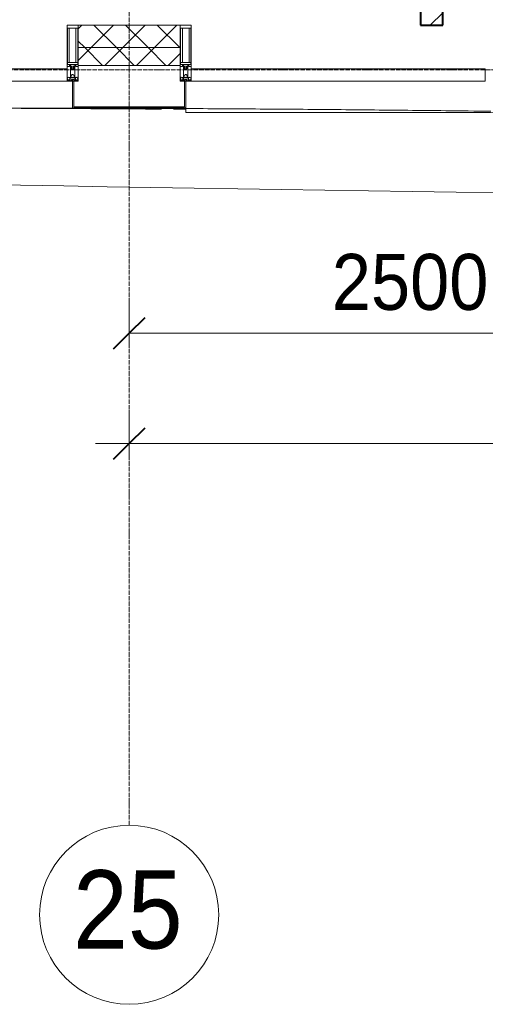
# Model space of a CAD drawing. Header units: millimetres. Extents: x 5617 to 113279, y 7718 to 199432.
# Tile 3 of 79: x 30738 to 32816, y 11226 to 15625. Entities that reach past the tile are written whole.
import ezdxf

# ---------------------------------------------------------------- set-up
doc = ezdxf.new("R2010")
doc.units = ezdxf.units.MM
doc.linetypes.add('ADSK_Линия сетки', pattern=[25, 20, -2.5, 0, -2.5])
doc.linetypes.add('Линия сетки', pattern=[25, 20, -2.5, 0, -2.5])
for name, color, linetype, lineweight in [('Импосты витража', 7, 'Continuous', 18), ('Колонны', 7, 'Continuous', 18), ('Оси', 7, 'Continuous', 9), ('Панели витража', 7, 'Continuous', 18), ('Размеры', 7, 'Continuous', 9), ('Размеры-100', 7, 'Continuous', 9), ('Стены разрез', 7, 'Continuous', 40), ('Стены штриховка', 7, 'Continuous', 40), ('Форма', 7, 'Continuous', 18), ('Формообразующий элемент-перекрытие', 7, 'Continuous', 18), ('Элементы узлов', 7, 'Continuous', 18)]:
    doc.layers.add(name, color=color, linetype=linetype, lineweight=lineweight)
doc.styles.add('Arial', font='arial.ttf', dxfattribs={"width": 0.9, "height": 250})
doc.styles.add('Arial_1', font='arial.ttf', dxfattribs={"width": 0.9, "height": 350})
doc.dimstyles.new('Основной_2_5_мм', dxfattribs={"dimscale": 304.8, "dimtxt": 255.06485, "dimasz": 0.463911, "dimexe": 0.492126, "dimexo": 0.492126, "dimgap": 0.098425, "dimtad": 1, "dimdec": 0, "dimdsep": 46, "dimtxsty": 'Arial', "dimblk1": 'OBLIQUE', "dimblk2": 'OBLIQUE', "dimsah": 1, "dimcen": 0.09, "dimdle": 0.492126, "dimazin": 2, "dimtfac": 1, "dimtdec": 4, "dimtix": 1, "dimtmove": 0, "dimatfit": 3, "dimfxl": 1, "dimtvp": 1, "dimtolj": 1, "dimtzin": 0, "dimlwd": 20, "dimlwe": 20, "dimarcsym": 2})
pattern_1 = [(45, (0, 0), (-70.71068, 70.71068), []), (135, (0, 0), (-70.71068, -70.71068), [])]

# ---------------------------------------------------------------- blocks, each defined once
blk = doc.blocks.new('135_SLK_K4_AR_rvt-1-МКСС_К4_L15_51_600_')
at = {"layer": 'Стены разрез', "lineweight": 9, "true_color": 0xaaaaaa}
h = blk.add_hatch(dxfattribs=at)
h.set_pattern_fill('FP_3', color=253, style=0, pattern_type=2)
h.set_pattern_definition([(45, (0, 0), (-70.71068, 70.71068), [])])
h.paths.add_polyline_path([(102050, 15600), (102150, 15600), (102150, 19850), (102050, 19850), (102050, 15780.3)])
at = {"layer": 'Стены разрез', "color": 253, "true_color": 0xaaaaaa}
for p, q in [((102050, 19850), (102050, 15600)), ((102150, 15600), (102150, 19750)), ((102050, 15600), (102150, 15600))]:
    blk.add_line(p, q, dxfattribs=at)
blk = doc.blocks.new('System Panel - A_PAN_Glass-7511157-МКСС_К4_L15_51_600_')
at = {"layer": 'Панели витража', "color": 253, "lineweight": 5, "true_color": 0xaaaaaa}
for p, q in [((886.25, 55), (-886.25, 55)), ((-886.25, 55), (-886.25, 0)), ((886.25, 0), (886.25, 55)), ((-886.25, 0), (886.25, 0))]:
    blk.add_line(p, q, dxfattribs=at)
blk = doc.blocks.new('System Panel - A_PAN_Glass-7508020-МКСС_К4_L15_51_600_')
at = {"layer": 'Панели витража', "color": 253, "lineweight": 5, "true_color": 0xaaaaaa}
for p, q in [((656.25, 55), (-656.25, 55)), ((-656.25, 55), (-656.25, 0)), ((656.25, 0), (656.25, 55)), ((-656.25, 0), (656.25, 0))]:
    blk.add_line(p, q, dxfattribs=at)
blk = doc.blocks.new('Rectangular Mullion - 50Wx250H-2623690-МКСС_К4_L15_51_600_')
at = {"layer": 'Элементы узлов', "color": 253, "lineweight": 5, "true_color": 0xaaaaaa}
for p, q in [((-25, 65.2), (-25, 250)), ((-25, 250), (0, 250)), ((-23, 237.3), (0, 237.3)), ((-23, 237.3), (-23, 73.6)), ((-14.9, 84), (-14.9, 237.3)), ((25, 250), (0, 250)), ((23, 237.3), (0, 237.3)), ((14.9, 84), (14.9, 237.3)), ((23, 237.3), (23, 73.6)), ((25, 65.2), (25, 250)), ((-14, 65.2), (-25, 65.2)), ((0, 84), (-23, 84)), ((-0.5, 73.6), (-23, 73.6)), ((-14, 71.3), (-14, 65.2)), ((-10, 71.3), (-14, 71.3)), ((-10, 53), (-10, 71.3)), ((-8.7, 53), (-10, 53)), ((-10, 53), (-10, 17)), ((-8.7, 53), (-7, 54.7)), ((-7, 65.2), (-5.9, 67.3)), ((-7, 65.2), (-7, 54.7)), ((-4.1, 67.3), (-5.9, 67.3)), ((-4.1, 67.3), (-2.9, 65.1)), ((-2.9, 65.1), (-2.9, 54.6)), ((-1.3, 53), (-2.9, 54.6)), ((0, 53), (-1.3, 53)), ((0, 84), (23, 84)), ((0, 53), (1.3, 53)), ((0.5, 73.6), (23, 73.6)), ((1.3, 53), (2.9, 54.6)), ((4.1, 67.3), (2.9, 65.1)), ((2.9, 65.1), (2.9, 54.6)), ((4.1, 67.3), (5.9, 67.3)), ((7, 65.2), (5.9, 67.3)), ((7, 65.2), (7, 54.7)), ((8.7, 53), (7, 54.7)), ((8.7, 53), (10, 53)), ((10, 71.3), (14, 71.3)), ((10, 53), (10, 71.3)), ((10, 53), (10, 17)), ((14, 71.3), (14, 65.2)), ((14, 65.2), (25, 65.2)), ((-23.8, 14.6), (-25, 14.2)), ((-25, 0), (-25, 14.2)), ((-22.3, 17), (-23.8, 17)), ((-23.8, 17), (-23.8, 14.6)), ((-22.5, 10.6), (-23.8, 14.6)), ((-22.5, 10.6), (-23.7, 9.9)), ((-23.7, 1.3), (-23.7, 9.9)), ((-23.7, 1.3), (-11.8, 1.3)), ((-23.2, 10.2), (-22.5, 8)), ((-22.5, 8), (-22.5, 4.5)), ((-21.3, 4.5), (-22.5, 4.5)), ((-22.3, 17), (-22.3, 16)), ((-22.3, 16), (-21.3, 16)), ((-19, 17.6), (-21.3, 16)), ((-21.3, 4.5), (-21.3, 6.5)), ((-21.3, 6.5), (-14.2, 6.5)), ((-18.4, 16.6), (-19, 17.6)), ((-7.4, 16.6), (-18.4, 16.6)), ((-14.2, 6.5), (-14.2, 4.5)), ((-13.2, 4.5), (-14.2, 4.5)), ((-13.2, 4.5), (-12.2, 7.2)), ((-12.7, 7.6), (-11.3, 11.4)), ((-12.7, 7.6), (-11.8, 6.9)), ((-12.2, 9), (-12.2, 14.8)), ((-12.2, 14.8), (0, 14.8)), ((-11.8, 1.3), (-11.8, 6.9)), ((-10.5, 11.2), (-11.3, 11.4)), ((-10.5, 1.5), (-10.5, 11.2)), ((-4.8, 1.5), (-10.5, 1.5)), ((-10, 17), (-7.5, 17)), ((-8.5, 23), (-1.5, 30)), ((-8.5, 18.5), (-8.5, 23)), ((-7.5, 18.5), (-8.5, 18.5)), ((-7.5, 17), (-7.5, 18.5)), ((-7.4, 18), (-7.4, 16.6)), ((-2.6, 18), (-7.4, 18)), ((0, 8), (-4.8, 8)), ((-4.8, 1.5), (-4.8, 8)), ((-2.6, 18), (-2.6, 16.8)), ((-2.6, 16.8), (0, 16.8)), ((-1.5, 30), (0, 30)), ((1.5, 30), (0, 30)), ((2.6, 16.8), (0, 16.8)), ((0, 14.8), (0, 16.8)), ((0, 14.8), (0, 16.8)), ((12.2, 14.8), (0, 14.8)), ((0, 0), (0, 8)), ((0, 8), (4.8, 8)), ((0, 0), (0, 8)), ((8.5, 23), (1.5, 30)), ((2.6, 18), (2.6, 16.8)), ((2.6, 18), (7.4, 18)), ((4.8, 1.5), (4.8, 8)), ((4.8, 1.5), (10.5, 1.5)), ((7.4, 18), (7.4, 16.6)), ((7.4, 16.6), (18.4, 16.6)), ((7.5, 18.5), (8.5, 18.5)), ((7.5, 17), (7.5, 18.5)), ((10, 17), (7.5, 17)), ((8.5, 18.5), (8.5, 23)), ((10.5, 11.2), (11.3, 11.4)), ((10.5, 1.5), (10.5, 11.2)), ((12.7, 7.6), (11.3, 11.4)), ((12.7, 7.6), (11.8, 6.9)), ((11.8, 1.3), (11.8, 6.9)), ((23.7, 1.3), (11.8, 1.3)), ((12.2, 9), (12.2, 14.8)), ((13.2, 4.5), (12.2, 7.2)), ((13.2, 4.5), (14.2, 4.5)), ((21.3, 6.5), (14.2, 6.5)), ((14.2, 6.5), (14.2, 4.5)), ((18.4, 16.6), (19, 17.6)), ((19, 17.6), (21.3, 16)), ((22.3, 16), (21.3, 16)), ((21.3, 4.5), (21.3, 6.5)), ((21.3, 4.5), (22.5, 4.5)), ((22.3, 17), (22.3, 16)), ((22.3, 17), (23.8, 17)), ((22.5, 10.6), (23.8, 14.6)), ((22.5, 10.6), (23.7, 9.9)), ((23.2, 10.2), (22.5, 8)), ((22.5, 8), (22.5, 4.5)), ((23.7, 1.3), (23.7, 9.9)), ((23.8, 17), (23.8, 14.6)), ((23.8, 14.6), (25, 14.2)), ((25, 0), (25, 14.2)), ((-25, 0), (0, 0)), ((25, 0), (0, 0))]:
    blk.add_line(p, q, dxfattribs=at)
for centre, start, end in [((-0.5, 73.1), 360, 90), ((0.5, 73.1), 90, 180)]:
    blk.add_arc(centre, 0.5, start, end, dxfattribs=at)
blk = doc.blocks.new('Rectangular Mullion - R_StandardFrame_50Wx250H-7505732-МКСС_К4_L15_51_600_')
at = {"layer": 'Импосты витража', "color": 253, "lineweight": 5, "true_color": 0xaaaaaa}
for p, q in [((-25, -250), (-25, 0)), ((-25, 0), (0, 0)), ((5, 0), (25, 0)), ((25, 0), (25, -250)), ((25, -250), (-25, -250))]:
    blk.add_line(p, q, dxfattribs=at)
blk = doc.blocks.new('Rectangular Mullion - R_StandardFrame_50Wx250H-7505731-МКСС_К4_L15_51_600_')
at = {"layer": 'Импосты витража', "color": 253, "lineweight": 5, "true_color": 0xaaaaaa}
for p, q in [((-25, -250), (-25, 0)), ((-25, 0), (-5, 0)), ((0, 0), (25, 0)), ((25, 0), (25, -250)), ((25, -250), (-25, -250))]:
    blk.add_line(p, q, dxfattribs=at)
blk = doc.blocks.new('A_SLK_PAN_Type1 - Прямой тип панели-6537714-МКСС_К4_L15_51_600_')
at = {"layer": 'Колонны', "lineweight": 5}
for p, q in [((-252.5, 120), (252.5, 120)), ((-252.5, 0), (-252.5, 120)), ((-247.5, 115), (-247.5, 0)), ((247.5, 115), (-247.5, 115)), ((247.5, 0), (247.5, 115)), ((252.5, 120), (252.5, 0)), ((-247.5, 0), (-252.5, 0)), ((252.5, 0), (247.5, 0))]:
    blk.add_line(p, q, dxfattribs=at)
blk = doc.blocks.new('A_OGR_PAN_Отлив - A_OGR_PAN_Отлив-6122033-МКСС_К4_L15_51_600_')
at = {"layer": 'Колонны', "color": 253, "lineweight": 5, "true_color": 0xaaaaaa}
for q in [(-681.2, -125.5), (632, -140)]:
    blk.add_line((-681.2, -140), q, dxfattribs=at)
blk = doc.blocks.new('135_SLK_K4_AR_FCD_rvt-1-МКСС_К4_L15_51_600_')
at = {"layer": 'Стены разрез', "lineweight": 5, "true_color": 0xaaaaaa}
h = blk.add_hatch(dxfattribs=at)
h.set_pattern_fill('FP_4', color=253, style=0, pattern_type=2)
h.set_pattern_definition(pattern_1)
h.paths.add_polyline_path([(100977.5, 15500), (100977.5, 15600), (100522.5, 15600), (100522.5, 15500), (100961.2, 15500)])
h = blk.add_hatch(dxfattribs=at)
h.set_pattern_fill('FP_4', color=253, style=0, pattern_type=2)
h.set_pattern_definition(pattern_1)
h.paths.add_polyline_path([(100522.5, 15420), (100977.5, 15420), (100977.5, 15500), (100522.5, 15500), (100522.5, 15481.4)])
at = {"layer": 'Стены разрез', "color": 253, "lineweight": 9, "true_color": 0xaaaaaa}
for p, q in [((100977.5, 15600), (100522.5, 15600)), ((100522.5, 15600), (100522.5, 15420)), ((100977.5, 15420), (100977.5, 15600)), ((100522.5, 15420), (100977.5, 15420))]:
    blk.add_line(p, q, dxfattribs=at)
at = {"layer": 'Стены штриховка', "color": 253, "lineweight": 9, "true_color": 0xaaaaaa}
blk.add_line((100977.5, 15500), (100522.5, 15500), dxfattribs=at)
at = {"layer": 'Форма', "color": 253, "lineweight": 9, "true_color": 0xaaaaaa}
blk.add_open_spline([(100125.7, 15230), (100238.5, 15230), (100464.4, 15229.7), (100803.9, 15228.6), (101087.2, 15227.1), (101314, 15225.6), (101484.1, 15224.4), (101654.2, 15223), (101880.6, 15220.9), (102117.5, 15218.5), (102297.8, 15216.4), (102364.9, 15215.6)], degree=3, knots=[-1, -1, -1, -1, -0.99074074, -0.98148148, -0.97222222, -0.96759259, -0.96296296, -0.95833333, -0.9537037, -0.94444444, -0.93894489, -0.93894489, -0.93894489, -0.93894489], dxfattribs=at)
at = {"layer": 'Форма', "color": 253, "lineweight": 5, "true_color": 0xaaaaaa}
blk.add_open_spline([(97211.3, 14941.9), (101233.2, 14861), (107002.1, 14772), (112942.2, 14812.1), (114515, 14829.1)], degree=3, knots=[33.834917, 33.834917, 33.834917, 33.834917, 55.669869, 63.590473, 63.590473, 63.590473, 63.590473], dxfattribs=at)
at = {"layer": 'Формообразующий элемент-перекрытие', "color": 253, "lineweight": 5, "true_color": 0xaaaaaa}
for points, knots in [([(100894.8, 15225), (100799.8, 15225.7), (100538.9, 15227.3), (100111.9, 15229.2), (99779.8, 15229.9), (99613.8, 15230)], [0.96555357, 0.96555357, 0.96555357, 0.96555357, 0.97321429, 0.98660714, 1, 1, 1, 1]), ([(102735, 15204.1), (102690.7, 15204.8), (102548.4, 15206.8), (102406.1, 15208.8), (102308.2, 15210.1)], [0.91606871, 0.91606871, 0.91606871, 0.91606871, 0.91964286, 0.92754735, 0.92754735, 0.92754735, 0.92754735])]:
    blk.add_open_spline(points, degree=3, knots=knots, dxfattribs=at)
blk.add_open_spline([(101002.5, 15224.2), (100984.2, 15224.3), (100965.9, 15224.5), (100947.6, 15224.6)], degree=3, dxfattribs=at)
at = {"layer": 'Импосты витража', "color": 253, "lineweight": 5, "true_color": 0xaaaaaa}
for p in [(100497.5, 15350), (101002.5, 15350)]:
    blk.add_blockref('Rectangular Mullion - 50Wx250H-2623690-МКСС_К4_L15_51_600_', p, dxfattribs=at)
at = {"layer": 'Импосты витража', "color": 253, "lineweight": 5, "true_color": 0xaaaaaa, "extrusion": (0, 0, -1), "rotation": 180}
for name, p in [('Rectangular Mullion - R_StandardFrame_50Wx250H-7505732-МКСС_К4_L15_51_600_', (-100497.5, 15350)), ('Rectangular Mullion - R_StandardFrame_50Wx250H-7505731-МКСС_К4_L15_51_600_', (-101002.5, 15350))]:
    blk.add_blockref(name, p, dxfattribs=at)
at = {"layer": 'Колонны', "color": 253, "lineweight": 5, "true_color": 0xaaaaaa, "rotation": 180}
blk.add_blockref('A_SLK_PAN_Type1 - Прямой тип панели-6537714-МКСС_К4_L15_51_600_', (100750, 15350), dxfattribs=at)
at = {"layer": 'Колонны', "color": 253, "lineweight": 5, "true_color": 0xaaaaaa}
blk.add_blockref('A_OGR_PAN_Отлив - A_OGR_PAN_Отлив-6122033-МКСС_К4_L15_51_600_', (101683.8, 15350), dxfattribs=at)
at = {"layer": 'Панели витража', "color": 253, "lineweight": 5, "true_color": 0xaaaaaa}
for name, p in [('System Panel - A_PAN_Glass-7511157-МКСС_К4_L15_51_600_', (99586.3, 15350)), ('System Panel - A_PAN_Glass-7508020-МКСС_К4_L15_51_600_', (101683.8, 15350))]:
    blk.add_blockref(name, p, dxfattribs=at)
blk = doc.blocks.new('Ось сетки - Круг_Ø8 мм-6577-МКСС_К4_L15_51_600_')
at = {"layer": 'Оси', "lineweight": 20}
for start, end in [(360, 180), (180, 360)]:
    blk.add_arc((0, 0), 4, start, end, dxfattribs=at)
blk = doc.blocks.new('DIMBLOCK1-МКСС_К4_L15_51_600_')
at = {"layer": 'Размеры-100', "lineweight": 20, "transparency": 16777216}
for p, q in [((31226.3, 14223.5), (31226.3, 14373.5)), ((33726.3, 14223.5), (33726.3, 14373.5)), ((31226.3, 14223.5), (33726.3, 14223.5)), ((31226.3, 14223.5), (31226.3, 14173.5)), ((33726.3, 14223.5), (33726.3, 14173.5))]:
    blk.add_line(p, q, dxfattribs=at)
at = {"layer": 'Размеры-100', "lineweight": 40, "transparency": 16777216}
for p, q in [((31226.3, 14223.5), (31297, 14294.2)), ((33726.3, 14223.5), (33797, 14294.2)), ((31226.3, 14223.5), (31155.6, 14152.8)), ((33726.3, 14223.5), (33655.6, 14152.8))]:
    blk.add_line(p, q, dxfattribs=at)
at = {"layer": 'Размеры-100', "color": 0, "lineweight": 20, "transparency": 16777216, "insert": (32131, 14578.1), "char_height": 250, "width": 828.765, "attachment_point": 1, "line_spacing_factor": 0.941778, "style": 'Arial'}
blk.add_mtext('2500', dxfattribs=at)
blk = doc.blocks.new('_Oblique')
at = {"color": 0, "linetype": 'ByBlock', "lineweight": -2}
blk.add_line((-0.5, -0.5), (0.5, 0.5), dxfattribs=at)
blk = doc.blocks.new('DIMBLOCK15-МКСС_К4_L15_51_600_')
at = {"layer": 'Размеры-100', "lineweight": 20, "transparency": 16777216}
for p, q in [((31226.3, 13730.7), (31226.3, 13880.7)), ((67226.3, 13730.7), (67226.3, 13880.7)), ((31076.3, 13730.7), (67376.3, 13730.7)), ((31226.3, 13730.7), (31226.3, 13680.7)), ((67226.3, 13730.7), (67226.3, 13680.7))]:
    blk.add_line(p, q, dxfattribs=at)
at = {"layer": 'Размеры-100', "lineweight": 40, "transparency": 16777216}
for p, q in [((31226.3, 13730.7), (31297, 13801.4)), ((67226.3, 13730.7), (67297, 13801.4)), ((31226.3, 13730.7), (31155.6, 13660)), ((67226.3, 13730.7), (67155.6, 13660))]:
    blk.add_line(p, q, dxfattribs=at)
at = {"layer": 'Размеры-100', "color": 0, "lineweight": 20, "transparency": 16777216, "insert": (48794.7, 14085.3), "char_height": 250, "width": 1035.956, "attachment_point": 1, "line_spacing_factor": 0.941778, "style": 'Arial'}
blk.add_mtext('36000', dxfattribs=at)

msp = doc.modelspace()

# ---------------------------------------------------------------- linework, layer by layer
at = {"layer": 'Оси', "linetype": 'Линия сетки'}
msp.add_line((31226.3, 12025.7), (31226.3, 33150), dxfattribs=at)
at = {"layer": 'Оси', "linetype": 'ADSK_Линия сетки'}
msp.add_line((67226.3, 15400), (25128.4, 15400), dxfattribs=at)

# ---------------------------------------------------------------- block references
at = {"lineweight": 5}
for name in ['135_SLK_K4_AR_FCD_rvt-1-МКСС_К4_L15_51_600_', '135_SLK_K4_AR_rvt-1-МКСС_К4_L15_51_600_']:
    msp.add_blockref(name, (-69523.7, 0), dxfattribs=at)
at = {"layer": 'Оси', "lineweight": 20, "xscale": 99.99999999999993, "yscale": 99.99999999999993, "zscale": 99.99999999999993}
msp.add_blockref('Ось сетки - Круг_Ø8 мм-6577-МКСС_К4_L15_51_600_', (31226.3, 11625.7), dxfattribs=at)

# ---------------------------------------------------------------- texts
at = {"layer": 'Оси', "insert": (30975.7, 11824.7), "char_height": 350, "width": 606.076, "attachment_point": 1, "style": 'Arial_1'}
msp.add_mtext('25', dxfattribs=at)

# ---------------------------------------------------------------- dimensions: what is measured, and where the dimension line sits
at = {"layer": 'Размеры', "lineweight": 20}
for base, p1, p2, override, picture, middle in [((33726.3, 14223.5), (31226.3, 14323.5), (33726.3, 14323.5), {"dimpost": '<>', "dimfxl": 2500}, 'DIMBLOCK1-МКСС_К4_L15_51_600_', (32476.3, 14381.2)), ((67226.3, 13730.7), (31226.3, 13830.7), (67226.3, 13830.7), {"dimpost": '<>', "dimfxl": 36000}, 'DIMBLOCK15-МКСС_К4_L15_51_600_', (49226.3, 13888.5))]:
    dim = msp.add_linear_dim(base=base, p1=p1, p2=p2, dimstyle='Основной_2_5_мм', override=override, dxfattribs=at)
    dim.commit()
    dim.dimension.update_dxf_attribs({"geometry": picture, "text_midpoint": middle})

doc.saveas('drawing.dxf')
